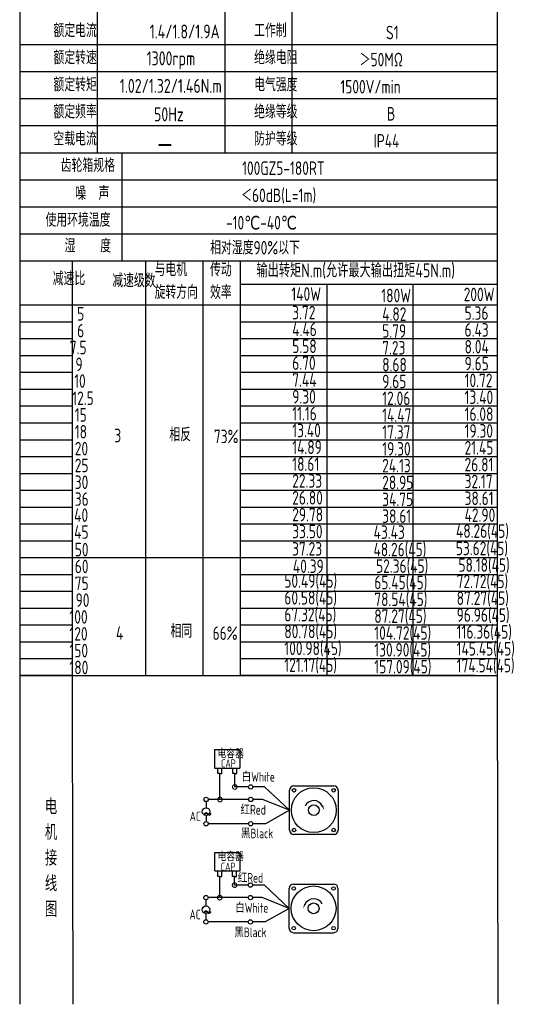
# Model space of a CAD drawing. Header units: inches. Extents: x 675 to 6233, y 11 to 1887.
# Tile 43 of 48: x 5169 to 5459, y 1007 to 1579. Entities that reach past the tile are written whole.
import ezdxf

# ---------------------------------------------------------------- set-up
doc = ezdxf.new("R2010")
doc.units = ezdxf.units.IN
doc.header["$LTSCALE"] = 10
doc.header["$MEASUREMENT"] = 0
for name, color, linetype in [('1轮廓实线层', 7, 'Continuous'), ('2细线层', 4, 'Continuous'), ('6文字层', 3, 'Continuous'), ('7标注层', 4, 'Continuous')]:
    doc.layers.add(name, color=color, linetype=linetype)
doc.styles.add('PC_TEXTSTYLE', font='isocp.shx', dxfattribs={"width": 0.8, "bigfont": 'HZFS.SHX'})

# ---------------------------------------------------------------- blocks, each defined once
blk = doc.blocks.new('_DotSmall')
at = {"color": 0, "linetype": 'ByBlock', "const_width": 0.5}
blk.add_lwpolyline([(-0.0625, 0, 1), (0.0625, 0, 1)], format="xyb", close=True, dxfattribs=at)

msp = doc.modelspace()

# ---------------------------------------------------------------- linework, layer by layer
at = {"layer": '1轮廓实线层'}
for p, q in [((5168.98858, 1642.616776), (5168.98858, 1475.676203)), ((5168.98858, 1642.616776), (5168.98858, 1469.830879)), ((5445.935415, 1642.616781), (5445.935415, 1195.691477)), ((5168.98858, 1472.104603), (5168.98858, 1167.630308)), ((5168.98858, 1466.134221), (5168.98858, 1150.998941)), ((5168.98858, 1210.810896), (5168.98858, 1007.279366)), ((5168.98858, 1195.691472), (5168.98858, 1007.279366)), ((5445.935415, 1195.691472), (5446.247505, 1007.279377))]:
    msp.add_line(p, q, dxfattribs=at)
at = {"layer": '1轮廓实线层', "color": 4}
for p, q in [((5297.011913, 1425.084607), (5445.935415, 1425.084607)), ((5347.011913, 1425.084607), (5347.011913, 1198.122368)), ((5397.011913, 1425.084607), (5397.011913, 1198.122368)), ((5297.011913, 1413.073491), (5339.927038, 1413.073491))]:
    msp.add_line(p, q, dxfattribs=at)
at = {"layer": '2细线层'}
for p, q in [((5213.996746, 1626.908967), (5213.996746, 1501.246496)), ((5287.978407, 1611.201159), (5287.978407, 1501.246496)), ((5326.722698, 1611.201159), (5326.722698, 1501.246496)), ((5445.935415, 1564.077732), (5168.98858, 1564.077732)), ((5445.935415, 1548.369923), (5168.98858, 1548.369923)), ((5445.935415, 1532.662114), (5168.98858, 1532.662114)), ((5445.935415, 1516.954305), (5168.98858, 1516.954305)), ((5445.935415, 1501.246496), (5168.98858, 1501.246496)), ((5228.276476, 1501.246496), (5228.276476, 1438.415261)), ((5445.935415, 1485.538687), (5168.98858, 1485.538687)), ((5445.935415, 1469.830879), (5168.98858, 1469.830879)), ((5445.935415, 1469.830879), (5168.98858, 1469.830879)), ((5445.935415, 1454.12307), (5168.98858, 1454.12307)), ((5445.935415, 1454.12307), (5168.98858, 1454.12307)), ((5361.471806, 1438.415261), (5168.98858, 1438.415261)), ((5445.935415, 1438.415261), (5168.98858, 1438.415261)), ((5199.514852, 1178.581357), (5199.514852, 1438.415261)), ((5242.172224, 1198.122368), (5242.172224, 1438.415261)), ((5275.344809, 1198.122368), (5275.344809, 1438.415261)), ((5297.011913, 1198.122368), (5297.011913, 1438.415261)), ((5168.98858, 1413.073491), (5445.935415, 1413.073491)), ((5168.98858, 1403.302986), (5199.514852, 1403.302986)), ((5297.011913, 1403.302986), (5445.935415, 1403.302986)), ((5168.98858, 1393.53248), (5199.514852, 1393.53248)), ((5297.011913, 1393.53248), (5445.935415, 1393.53248)), ((5168.98858, 1383.761975), (5199.514852, 1383.761975)), ((5297.011913, 1383.761975), (5445.935415, 1383.761975)), ((5168.98858, 1373.991469), (5199.514852, 1373.991469)), ((5297.011913, 1373.991469), (5445.935415, 1373.991469)), ((5168.98858, 1364.220963), (5199.514852, 1364.220963)), ((5297.011913, 1364.220963), (5445.935415, 1364.220963)), ((5168.98858, 1354.450458), (5199.514852, 1354.450458)), ((5297.011913, 1354.450458), (5445.935415, 1354.450458)), ((5168.98858, 1344.679952), (5199.514852, 1344.679952)), ((5297.011913, 1344.679952), (5445.935415, 1344.679952)), ((5168.98858, 1334.909447), (5199.514852, 1334.909447)), ((5297.011913, 1334.909447), (5445.935415, 1334.909447)), ((5168.98858, 1325.138941), (5199.514852, 1325.138941)), ((5297.011913, 1325.138941), (5445.935415, 1325.138941)), ((5168.98858, 1315.368435), (5199.514852, 1315.368435)), ((5297.011913, 1315.368435), (5445.935415, 1315.368435)), ((5168.98858, 1305.59793), (5199.514852, 1305.59793)), ((5297.011913, 1305.59793), (5445.935415, 1305.59793)), ((5168.98858, 1295.827424), (5199.514852, 1295.827424)), ((5297.011913, 1295.827424), (5445.935415, 1295.827424)), ((5168.98858, 1286.056919), (5199.514852, 1286.056919)), ((5297.011913, 1286.056919), (5445.935415, 1286.056919)), ((5168.98858, 1276.286413), (5199.514852, 1276.286413)), ((5297.011913, 1276.286413), (5445.935415, 1276.286413)), ((5168.98858, 1266.515907), (5297.011913, 1266.515907)), ((5297.011913, 1266.515907), (5445.935415, 1266.515907)), ((5168.98858, 1256.745402), (5199.514852, 1256.745402)), ((5297.011913, 1256.745402), (5445.935415, 1256.745402)), ((5168.98858, 1246.974896), (5199.514852, 1246.974896)), ((5297.011913, 1246.974896), (5445.935415, 1246.974896)), ((5168.98858, 1237.204391), (5199.514852, 1237.204391)), ((5297.011913, 1237.204391), (5445.935415, 1237.204391)), ((5168.98858, 1227.433885), (5199.514852, 1227.433885)), ((5297.011913, 1227.433885), (5445.935415, 1227.433885)), ((5168.98858, 1217.663379), (5199.514852, 1217.663379)), ((5297.011913, 1217.663379), (5445.935415, 1217.663379)), ((5168.98858, 1207.892874), (5199.514852, 1207.892874)), ((5297.011913, 1207.892874), (5445.935415, 1207.892874)), ((5199.514852, 1198.122368), (5168.98858, 1198.122368)), ((5168.98858, 1198.122368), (5297.011913, 1198.122368)), ((5433.034496, 1198.122368), (5297.011913, 1198.122368)), ((5297.011913, 1198.122368), (5445.935415, 1198.122368)), ((5199.965777, 1007.279377), (5199.514852, 1178.581357)), ((5282.194705, 1144.377732), (5282.194705, 1155.056634)), ((5282.194705, 1155.056634), (5296.727041, 1155.056634)), ((5296.727041, 1155.056634), (5296.727041, 1144.377732)), ((5282.194705, 1144.377732), (5296.668726, 1144.377732)), ((5283.898356, 1141.181616), (5283.898356, 1144.377732)), ((5286.245626, 1141.181616), (5286.245626, 1144.377732)), ((5292.5042, 1141.18919), (5292.5042, 1144.385306)), ((5294.851469, 1141.18919), (5294.851469, 1144.385306)), ((5285.105905, 1141.181616), (5283.898356, 1141.181616)), ((5285.071991, 1141.181616), (5286.27954, 1141.181616)), ((5285.105905, 1126.125115), (5285.105905, 1141.181616)), ((5293.711748, 1141.18919), (5292.5042, 1141.18919)), ((5293.677834, 1141.18919), (5294.885383, 1141.18919)), ((5293.711748, 1133.424092), (5293.711748, 1141.220405)), ((5301.658305, 1133.424092), (5293.711748, 1133.424092)), ((5310.988976, 1133.424092), (5304.173366, 1133.424092)), ((5325.41797, 1119.925414), (5310.988976, 1133.424092)), ((5301.664147, 1126.125115), (5285.105905, 1126.125115)), ((5325.41797, 1119.925414), (5311.425942, 1112.065431)), ((5301.658305, 1112.065431), (5278.389828, 1112.065431)), ((5311.425942, 1112.065431), (5304.173366, 1112.065431)), ((5282.110786, 1084.687983), (5282.110786, 1095.366884)), ((5282.110786, 1095.366884), (5296.643121, 1095.366884)), ((5296.643121, 1095.366884), (5296.643121, 1084.687983)), ((5282.110786, 1084.687983), (5296.584806, 1084.687983)), ((5283.814436, 1081.491867), (5283.814436, 1084.687983)), ((5285.021985, 1081.491867), (5283.814436, 1081.491867)), ((5284.988071, 1069.161396), (5284.988071, 1081.491867)), ((5284.988071, 1081.491867), (5286.19562, 1081.491867)), ((5286.161706, 1081.491867), (5286.161706, 1084.687983)), ((5292.42028, 1081.499441), (5292.42028, 1084.695557)), ((5293.627829, 1081.499441), (5292.42028, 1081.499441)), ((5293.593915, 1081.499441), (5294.801463, 1081.499441)), ((5293.593915, 1076.460373), (5293.593915, 1081.493002)), ((5294.76755, 1081.499441), (5294.76755, 1084.695557)), ((5301.540471, 1076.460373), (5293.593915, 1076.460373)), ((5310.871142, 1076.460373), (5304.055533, 1076.460373)), ((5325.300136, 1062.961695), (5310.871142, 1076.460373)), ((5301.546313, 1069.161396), (5284.988071, 1069.161396)), ((5325.300136, 1062.961695), (5311.308108, 1055.101713)), ((5301.540471, 1055.101713), (5278.271994, 1055.101713)), ((5311.308108, 1055.101713), (5304.055533, 1055.101713)), ((5327.809472, 1048.846683), (5351.020824, 1048.846683))]:
    msp.add_line(p, q, dxfattribs=at)
at = {"layer": '2细线层', "color": 4}
for p, q in [((5325.41797, 1108.319738), (5325.41797, 1131.53109)), ((5327.927306, 1134.040426), (5351.138658, 1134.040426)), ((5353.647994, 1131.53109), (5353.647994, 1108.319738)), ((5351.138658, 1105.810402), (5327.927306, 1105.810402)), ((5328.955146, 1105.810402), (5327.927306, 1105.810402)), ((5325.300136, 1051.356019), (5325.300136, 1074.567371)), ((5327.809472, 1077.076707), (5351.020824, 1077.076707)), ((5353.53016, 1074.567371), (5353.53016, 1051.356019))]:
    msp.add_line(p, q, dxfattribs=at)
at = {"layer": '2细线层'}
for points in [[(5344.566853, 1122.272747, 0, 0, 0), (5344.566853, 1122.272747, 0.941001, 0, 0), (5345.693404, 1119.85685, 0, 0, 0)], [(5334.381277, 1065.309028, 0, 0, 0), (5334.381277, 1065.309028, 0.941001, 0, 0), (5333.254726, 1062.893132, 0, 0, 0)]]:
    msp.add_lwpolyline(points, format="xyseb", dxfattribs=at)
for centre in [(5302.915835, 1133.424092), (5277.077401, 1126.125115), (5302.921677, 1126.125115), (5277.098142, 1112.065431), (5302.915835, 1112.065431), (5302.798002, 1076.460373), (5276.959568, 1069.161396), (5302.803844, 1069.161396), (5276.980309, 1055.101713), (5302.798002, 1055.101713)]:
    msp.add_circle(centre, 1.257531, dxfattribs=at)
at = {"layer": '2细线层', "color": 4}
for centre, radius in [((5339.532982, 1119.925414), 12.990766), ((5327.999589, 1131.458806), 1.019418), ((5351.066374, 1131.458806), 1.019418), ((5339.532982, 1119.925414), 3.136669), ((5327.999589, 1108.392021), 1.019418), ((5351.066374, 1108.392021), 1.019418), ((5339.415148, 1062.961695), 12.990766), ((5327.881756, 1074.495088), 1.019418), ((5350.948541, 1074.495088), 1.019418), ((5339.415148, 1062.961695), 3.136669), ((5327.881756, 1051.428302), 1.019418), ((5350.948541, 1051.428302), 1.019418)]:
    msp.add_circle(centre, radius, dxfattribs=at)
for centre, start, end in [((5327.927306, 1131.53109), 90, 180), ((5351.138658, 1131.53109), 0, 90), ((5327.927306, 1108.319738), 180, 270), ((5351.138658, 1108.319738), 270, 0), ((5327.809472, 1074.567371), 90, 180), ((5351.020824, 1074.567371), 0, 90), ((5327.809472, 1051.356019), 180, 270), ((5351.020824, 1051.356019), 270, 0)]:
    msp.add_arc(centre, 2.509335, start, end, dxfattribs=at)
at = {"layer": '2细线层'}
for centre in [(5339.532982, 1119.925414), (5339.415148, 1062.961695)]:
    msp.add_arc(centre, 5.554263, 25, 156.22351377, dxfattribs=at)
at = {"layer": '7标注层'}
for p, q in [((5285.105905, 1126.125115), (5278.334932, 1126.125115)), ((5309.697739, 1126.125115), (5304.179208, 1126.125115)), ((5325.41797, 1119.925414), (5309.697739, 1126.125115)), ((5277.090874, 1124.867656), (5277.093115, 1121.307601)), ((5277.095901, 1116.883017), (5277.098142, 1113.322962)), ((5284.988071, 1069.161396), (5278.217099, 1069.161396)), ((5309.579905, 1069.161396), (5304.061375, 1069.161396)), ((5325.300136, 1062.961695), (5309.579905, 1069.161396)), ((5276.97304, 1067.903938), (5276.975282, 1064.343883)), ((5276.978067, 1059.919298), (5276.980309, 1056.359243))]:
    msp.add_line(p, q, dxfattribs=at)
for centre in [(5277.094508, 1119.095309), (5276.976674, 1062.13159)]:
    msp.add_circle(centre, 2.212293, dxfattribs=at)

# ---------------------------------------------------------------- block references
at = {"layer": '2细线层'}
for p, xscale, yscale, zscale, rotation in [((5293.711748, 1133.424092), 5.299573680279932, 5.299573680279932, 5.299573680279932, 0.05529606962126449), ((5285.105905, 1126.125115), 5.299573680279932, 5.299573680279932, 5.299573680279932, 0.05529606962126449), ((5293.593915, 1076.460373), 5.299573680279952, 5.299573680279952, 5.299573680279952, 0.05529606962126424), ((5284.988071, 1069.161396), 5.299573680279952, 5.299573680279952, 5.299573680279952, 0.05529606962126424)]:
    msp.add_blockref('_DotSmall', p, dxfattribs=dict(at, xscale=xscale, yscale=yscale, zscale=zscale, rotation=rotation))

# ---------------------------------------------------------------- texts
at = {"layer": '6文字层', "style": 'PC_TEXTSTYLE'}
for s, insert, char_height, width, attachment_point in [('{\\C3;         额定电流}', (5156.223685, 1576.273569), 7.85390444, 91.6376662, 1), ('{\\C3;         工作制}', (5272.600723, 1576.273569), 7.85390444, 91.6376662, 1), ('{\\C3;              1.4/1.8/1.9A}', (5192.509686, 1575.796401), 8.10055599, 94.51554332, 1), ('{\\C3;           S1}', (5341.886549, 1575.067977), 7.85390444, 91.6376662, 1), ('{\\C3;         额定转速}', (5156.223685, 1560.56576), 7.85390444, 91.6376662, 1), ('{\\C3;       1300rpm}', (5216.654196, 1560.228976), 8.10055599, 94.51554332, 1), ('{\\C3;         绝缘电阻}', (5272.600723, 1560.56576), 7.85390444, 91.6376662, 1), ('{\\C3;       ＞50MΩ}', (5340.999074, 1559.360169), 7.85390444, 91.6376662, 1), ('{\\C3;         额定转矩}', (5156.223685, 1544.857951), 7.85390444, 91.6376662, 1), ('{\\C3;       1.02/1.32/1.46N.m}', (5201.143933, 1544.239335), 8.10055599, 94.51554332, 1), ('{\\C3;         电气强度}', (5272.600723, 1544.857951), 7.85390444, 91.6376662, 1), ('{\\C3;  1500V/min}', (5347.746629, 1543.65236), 7.85390444, 91.6376662, 1), ('{\\C3;         额定频率}', (5156.223685, 1529.150142), 7.85390444, 91.6376662, 1), ('{\\C3;        50Hz}', (5217.247682, 1527.739498), 8.10055599, 94.51554332, 1), ('{\\C3;         绝缘等级}', (5272.600723, 1529.150142), 7.85390444, 91.6376662, 1), ('{\\C3;          B}', (5346.028109, 1527.944551), 7.85390444, 91.6376662, 1), ('{\\C3;         空载电流}', (5156.223685, 1513.442334), 7.85390444, 91.6376662, 1), ('{\\C3;         防护等级}', (5272.600723, 1513.442334), 7.85390444, 91.6376662, 1), ('{\\C3;         IP44}', (5341.886549, 1512.236742), 7.85390444, 91.6376662, 1), ('{\\C3;        \\H1.6708x;—}', (5220.00416, 1513.795801), 7.85390444, 91.6376662, 1), ('{\\C3;              齿轮箱规格}', (5142.527789, 1498.015193), 7.85390444, 91.6376662, 1), ('{\\C3;             100GZ5-180RT}', (5251.264953, 1496.375013), 7.85390444, 91.6376662, 1), ('{\\C3;              噪  声}', (5150.905858, 1481.819522), 7.85390444, 91.6376662, 1), ('{\\C3;              ＜60dB(L=1m)}', (5247.13195, 1480.619105), 7.85390444, 91.6376662, 1), ('{\\C3;       使用环境温度}', (5158.80043, 1466.318907), 7.85390444, 91.6376662, 1), ('{\\C3;       -10℃-40℃}', (5263.485155, 1464.757415), 7.85390444, 91.6376662, 1), ('{\\C3;           湿    度}', (5155.497411, 1451.359089), 7.85390444, 91.6376662, 1), ('{\\C3;      相对湿度90%以下}', (5257.864461, 1450.240434), 7.85390444, 91.6376662, 1), ('{\\C3;与电机\\P旋转方向}', (5247.20877, 1437.561006), 7.8539044, 91.6376662, 1), ('{\\C3;传动\\P效率}', (5279.355017, 1437.478714), 7.8539044, 91.6376662, 1), ('{\\C3;输出转矩N.m(允许最大输出扭矩45N.m)}', (5306.292267, 1437.172217), 8.10055599, 140.91348839, 1), ('{\\C3;              减速比}', (5137.855536, 1432.314741), 7.85390444, 91.6376662, 1), ('{\\C3;              减速级数}', (5172.383508, 1431.175566), 7.85390444, 91.6376662, 1), ('{\\C3;                140W}', (5269.041331, 1423.364503), 7.85390444, 91.6376662, 1), ('{\\C3;                180W}', (5321.208404, 1422.477555), 7.85390444, 91.6376662, 1), ('{\\C3;                200W}', (5368.972331, 1423.097541), 7.85390444, 91.6376662, 1), ('{\\C3;                   5}', (5134.050918, 1411.839199), 7.85390444, 91.6376662, 1), ('{\\C3;                3.72}', (5269.552919, 1412.576184), 7.85390444, 91.6376662, 1), ('{\\C3;                4.82}', (5321.719992, 1411.689236), 7.85390444, 91.6376662, 1), ('{\\C3;                5.36}', (5369.483918, 1412.309222), 7.85390444, 91.6376662, 1), ('{\\C3;                   6}', (5134.050918, 1402.068694), 7.85390444, 91.6376662, 1), ('{\\C3;                4.46}', (5269.552919, 1402.805679), 7.85390444, 91.6376662, 1), ('{\\C3;                5.79}', (5321.719992, 1401.91873), 7.85390444, 91.6376662, 1), ('{\\C3;                6.43}', (5369.483918, 1402.538716), 7.85390444, 91.6376662, 1), ('{\\C3;                  7.5}', (5133.361737, 1392.298188), 7.85390444, 91.6376662, 1), ('{\\C3;                5.58}', (5269.552919, 1393.035173), 7.85390444, 91.6376662, 1), ('{\\C3;                7.23}', (5321.719992, 1392.148225), 7.85390444, 91.6376662, 1), ('{\\C3;                8.04}', (5369.483918, 1392.768211), 7.85390444, 91.6376662, 1), ('{\\C3;                  9}', (5136.670591, 1382.527682), 7.85390444, 91.6376662, 1), ('{\\C3;                6.70}', (5269.552919, 1383.264667), 7.85390444, 91.6376662, 1), ('{\\C3;                9.65}', (5369.483918, 1382.997705), 7.85390444, 91.6376662, 1), ('{\\C3;                8.68}', (5321.719992, 1382.377719), 7.85390444, 91.6376662, 1), ('{\\C3;                   10}', (5132.303387, 1372.875417), 7.85390444, 91.6376662, 1), ('{\\C3;                7.44}', (5269.552919, 1373.494162), 7.85390444, 91.6376662, 1), ('{\\C3;                9.65}', (5321.719992, 1372.607213), 7.85390444, 91.6376662, 1), ('{\\C3;                10.72}', (5369.483918, 1373.2272), 7.85390444, 91.6376662, 1), ('{\\C3;                   12.5}', (5131.210555, 1362.864934), 7.85390444, 91.6376662, 1), ('{\\C3;                9.30}', (5269.552919, 1363.723656), 7.85390444, 91.6376662, 1), ('{\\C3;                12.06}', (5321.719992, 1362.836708), 7.85390444, 91.6376662, 1), ('{\\C3;                13.40}', (5369.483918, 1363.456694), 7.85390444, 91.6376662, 1), ('{\\C3;                11.16}', (5269.552919, 1353.95315), 7.85390444, 91.6376662, 1), ('{\\C3;                   15}', (5132.672571, 1353.216165), 7.85390444, 91.6376662, 1), ('{\\C3;                14.47}', (5321.719992, 1353.066202), 7.85390444, 91.6376662, 1), ('{\\C3;                16.08}', (5369.483918, 1353.686188), 7.85390444, 91.6376662, 1), ('{\\C3;                   18}', (5132.672571, 1343.44566), 7.85390444, 91.6376662, 1), ('{\\C3;     相反}', (5237.80684, 1341.814412), 7.85390444, 91.6376662, 1), ('{\\C3;                13.40}', (5269.552919, 1344.182645), 7.85390444, 91.6376662, 1), ('{\\C3;                17.37}', (5321.719992, 1343.295696), 7.85390444, 91.6376662, 1), ('{\\C3;                19.30}', (5369.483918, 1343.915683), 7.85390444, 91.6376662, 1), ('{\\C3;     3}', (5205.910191, 1341.257294), 7.85390444, 91.6376662, 1), ('{\\C3;  73%}', (5274.412193, 1340.719126), 7.85390444, 91.6376662, 1), ('{\\C3;                   20}', (5132.672571, 1333.675154), 7.85390444, 91.6376662, 1), ('{\\C3;                14.89}', (5269.552919, 1334.412139), 7.85390444, 91.6376662, 1), ('{\\C3;                19.30}', (5321.719992, 1333.525191), 7.85390444, 91.6376662, 1), ('{\\C3;                21.45}', (5369.483918, 1334.145177), 7.85390444, 91.6376662, 1), ('{\\C3;                   25}', (5132.672571, 1323.904649), 7.85390444, 91.6376662, 1), ('{\\C3;                18.61}', (5269.552919, 1324.641634), 7.85390444, 91.6376662, 1), ('{\\C3;                24.13}', (5321.719992, 1323.754685), 7.85390444, 91.6376662, 1), ('{\\C3;                26.81}', (5369.483918, 1324.374672), 7.85390444, 91.6376662, 1), ('{\\C3;                   30}', (5132.672571, 1314.134143), 7.85390444, 91.6376662, 1), ('{\\C3;                22.33}', (5269.552919, 1314.871128), 7.85390444, 91.6376662, 1), ('{\\C3;                28.95}', (5321.719992, 1313.98418), 7.85390444, 91.6376662, 1), ('{\\C3;                32.17}', (5369.483918, 1314.604166), 7.85390444, 91.6376662, 1), ('{\\C3;                   36}', (5132.672571, 1304.363637), 7.85390444, 91.6376662, 1), ('{\\C3;                26.80}', (5269.552919, 1305.100622), 7.85390444, 91.6376662, 1), ('{\\C3;                34.75}', (5321.719992, 1304.213674), 7.85390444, 91.6376662, 1), ('{\\C3;                38.61}', (5369.483918, 1304.83366), 7.85390444, 91.6376662, 1), ('{\\C3;                   40}', (5132.313164, 1295.028564), 7.85390444, 91.6376662, 1), ('{\\C3;                29.78}', (5269.552919, 1295.330117), 7.85390444, 91.6376662, 1), ('{\\C3;                38.61}', (5321.719992, 1294.443168), 7.85390444, 91.6376662, 1), ('{\\C3;                42.90}', (5369.483918, 1295.063155), 7.85390444, 91.6376662, 1), ('{\\C3;                33.50}', (5269.552919, 1285.559611), 7.85390444, 91.6376662, 1), ('{\\C3;                48.26(45)}', (5364.506611, 1285.787871), 7.85390444, 91.6376662, 1), ('{\\C3;                   45}', (5132.313164, 1285.258058), 7.85390444, 91.6376662, 1), ('{\\C3;                43.43}', (5316.742684, 1285.167885), 7.85390444, 91.6376662, 1), ('{\\C3;                   50}', (5132.672571, 1275.052121), 7.85390444, 91.6376662, 1), ('{\\C3;                37.23}', (5269.463572, 1275.488409), 7.85390444, 91.6376662, 1), ('{\\C3;                48.26(45)}', (5316.653337, 1275.096683), 7.85390444, 91.6376662, 1), ('{\\C3;                53.62(45)}', (5364.417263, 1275.716669), 7.85390444, 91.6376662, 1), ('{\\C3;                   60}', (5132.672571, 1265.281615), 7.85390444, 91.6376662, 1), ('{\\C3;                 40.39}', (5266.327638, 1265.384697), 7.85390444, 91.6376662, 1), ('{\\C3;                 52.36(45)}', (5314.580109, 1265.475646), 7.85390444, 91.6376662, 1), ('{\\C3;                 58.18(45)}', (5362.344036, 1266.095632), 7.85390444, 91.6376662, 1), ('{\\C3;                50.49(45)}', (5264.963847, 1256.866573), 7.85390444, 91.6376662, 1), ('{\\C3;                72.72(45)}', (5364.894846, 1256.599611), 7.85390444, 91.6376662, 1), ('{\\C3;                   75}', (5132.672571, 1255.511109), 7.85390444, 91.6376662, 1), ('{\\C3;                65.45(45)}', (5317.130919, 1255.979624), 7.85390444, 91.6376662, 1), ('{\\C3;                   90}', (5133.157405, 1245.740604), 7.85390444, 91.6376662, 1), ('{\\C3;                60.58(45)}', (5264.963847, 1247.096067), 7.85390444, 91.6376662, 1), ('{\\C3;                78.54(45)}', (5317.130919, 1246.209119), 7.85390444, 91.6376662, 1), ('{\\C3;                87.27(45)}', (5364.894846, 1246.829105), 7.85390444, 91.6376662, 1), ('{\\C3;                  100}', (5133.157405, 1235.970098), 7.85390444, 91.6376662, 1), ('{\\C3;                67.32(45)}', (5264.961706, 1237.325562), 7.85390444, 91.6376662, 1), ('{\\C3;                87.27(45)}', (5317.128779, 1236.438613), 7.85390444, 91.6376662, 1), ('{\\C3;                96.96(45)}', (5364.892706, 1237.0586), 7.85390444, 91.6376662, 1), ('{\\C3;     相同}', (5238.465251, 1227.782718), 7.85390444, 91.6376662, 1), ('{\\C3;                80.78(45)}', (5264.961706, 1227.555056), 7.85390444, 91.6376662, 1), ('{\\C3;                  120}', (5133.157405, 1226.199593), 7.85390444, 91.6376662, 1), ('{\\C3;     4}', (5206.890748, 1226.732118), 7.85390444, 91.6376662, 1), ('{\\C3;   66%}', (5270.069049, 1226.564119), 7.85390444, 91.6376662, 1), ('{\\C3;                104.72(45)}', (5317.128779, 1226.668108), 7.85390444, 91.6376662, 1), ('{\\C3;                116.36(45)}', (5364.892706, 1227.288094), 7.85390444, 91.6376662, 1), ('{\\C3;                100.98(45)}', (5264.961706, 1217.78455), 7.85390444, 91.6376662, 1), ('{\\C3;                130.90(45)}', (5317.128779, 1216.897602), 7.85390444, 91.6376662, 1), ('{\\C3;                145.45(45)}', (5364.892706, 1217.517588), 7.85390444, 91.6376662, 1), ('{\\C3;                  150}', (5133.157405, 1216.429087), 7.85390444, 91.6376662, 1), ('{\\C3;                  180}', (5133.157405, 1206.658581), 7.85390444, 91.6376662, 1), ('{\\C3;                121.17(45)}', (5264.961706, 1208.014045), 7.85390444, 91.6376662, 1), ('{\\C3;                157.09(45)}', (5317.128779, 1207.127096), 7.85390444, 91.6376662, 1), ('{\\C3;                174.54(45)}', (5364.892706, 1207.747083), 7.85390444, 91.6376662, 1), ('\\pi0.61362;电容器', (5283.079085, 1154.835697), 4.70602613, 25.30331542, 1), ('\\pi3.1962;CAP', (5282.551986, 1149.436394), 4.70602613, 14.47402033, 1), ('白White', (5297.661554, 1142.089917), 5.590759, 19.26409212, 1), ('{\\C3;     电\\P     机\\P     接\\P     线\\P     图}', (5176.961157, 1126.420366), 8.92489141, 175.82237044, 2), ('\\pi0.16814;红Red', (5296.802591, 1122.978952), 5.59075905, 14.29856028, 1), ('\\pi0.11496;~', (5275.096378, 1123.111384), 11.30575718, 3.8477626, 1), ('\\pi2.1218;AC', (5265.435905, 1119.135951), 5.59075905, 10.05799448, 1), ('黑Black', (5297.261705, 1109.229286), 5.590759, 20.03946609, 1), ('\\pi0.61362;电容器', (5283.135058, 1095.120742), 4.70602613, 21.77681164, 1), ('\\pi3.1962;CAP', (5282.39042, 1089.538423), 4.70602613, 14.47402033, 1), ('\\pi0.16814;红Red', (5295.219084, 1083.480247), 5.59075905, 14.29856028, 1), ('白White', (5293.925108, 1066.023038), 5.590759, 21.65314372, 1), ('\\pi0.11496;~', (5274.978544, 1066.147666), 11.30575718, 3.8477626, 1), ('\\pi2.1218;AC', (5265.318072, 1062.172232), 5.59075905, 10.05799448, 1), ('黑Black', (5293.444182, 1051.838231), 5.590759, 20.99939968, 1)]:
    msp.add_mtext(s, dxfattribs=dict(at, insert=insert, char_height=char_height, width=width, attachment_point=attachment_point))

doc.saveas('drawing.dxf')
